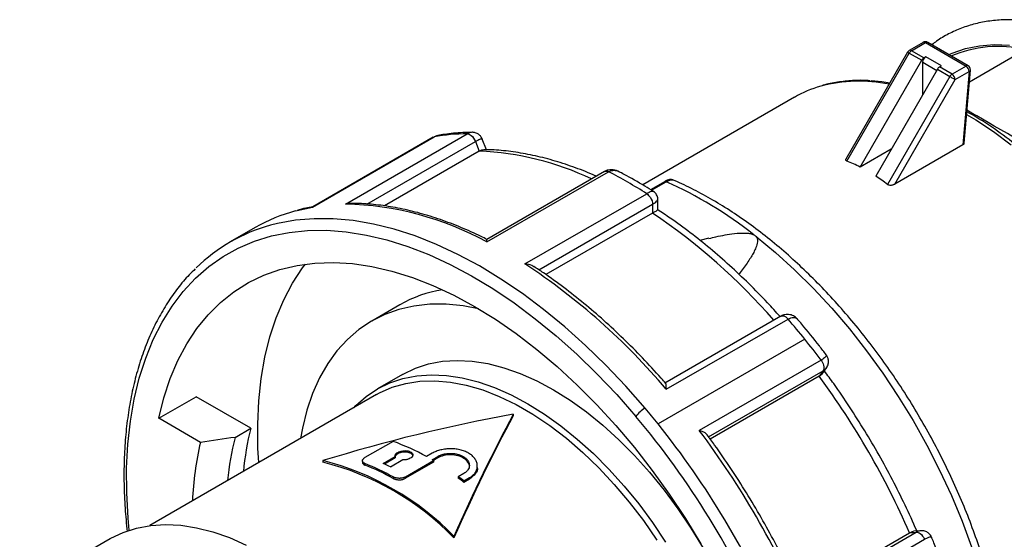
# Model space of a CAD drawing. Header units: inches. Extents: x 0 to 44, y 0 to 34.
# Tile 11 of 12: x 33.9 to 38.3, y 28.1 to 30.4. Entities that reach past the tile are written whole.
import ezdxf

# ---------------------------------------------------------------- set-up
doc = ezdxf.new("R2010")
doc.units = ezdxf.units.IN
doc.header["$LTSCALE"] = 4
doc.header["$MEASUREMENT"] = 0

msp = doc.modelspace()

# ---------------------------------------------------------------- linework, layer by layer
for p, q in [((37.9645, 30.3065), (37.9021, 30.2705)), ((37.912, 30.2696), (37.9743, 30.3056)), ((37.9743, 30.3056), (38.1553, 30.2011)), ((38.1651, 30.2021), (37.9842, 30.3065)), ((37.8949, 30.2633), (37.6197, 29.7866)), ((37.624, 29.7775), (37.9021, 30.2592)), ((37.9021, 30.2592), (37.9578, 30.227)), ((37.9676, 30.2374), (37.912, 30.2696)), ((38.1704, 30.1313), (38.4196, 30.2751)), ((37.6829, 29.7509), (37.9578, 30.227)), ((37.9619, 30.0734), (37.9619, 30.218)), ((37.9619, 30.218), (38.0245, 30.1819)), ((37.9758, 30.2421), (37.9676, 30.2374)), ((38.0454, 30.202), (37.9758, 30.2421)), ((38.0372, 30.1972), (38.0454, 30.202)), ((38.0274, 30.1869), (37.7525, 29.7108)), ((38.0274, 30.1869), (38.0831, 30.1547)), ((38.0929, 30.1651), (38.0372, 30.1972)), ((38.1553, 30.2011), (38.0929, 30.1651)), ((38.1068, 30.141), (38.1692, 30.177)), ((38.1692, 30.177), (38.1409, 29.8494)), ((38.1467, 29.8569), (38.1749, 30.1833)), ((38.0831, 30.1547), (37.805, 29.6731)), ((37.8373, 29.6742), (38.1068, 30.141)), ((37.3903, 30.0617), (36.7136, 29.671)), ((35.3885, 29.5856), (35.9313, 29.8989)), ((35.2412, 29.5724), (35.7841, 29.8858)), ((35.7796, 29.8842), (35.2424, 29.574)), ((35.4839, 29.5857), (35.968, 29.8652)), ((35.8003, 29.8917), (35.7783, 29.8832)), ((35.7799, 29.8836), (35.7841, 29.8858)), ((35.968, 29.8652), (35.9849, 29.8217)), ((36.0172, 29.8276), (35.9987, 29.8752)), ((35.9849, 29.8217), (35.5619, 29.5775)), ((37.8221, 29.8313), (37.6829, 29.7509)), ((38.1409, 29.8494), (37.8373, 29.6742)), ((36.0186, 29.4168), (36.5615, 29.7301)), ((36.5433, 29.7313), (36.0187, 29.4285)), ((36.8106, 29.6855), (36.7486, 29.6497)), ((36.7526, 29.6472), (36.8188, 29.6854)), ((36.1887, 29.3186), (36.7315, 29.632)), ((36.7809, 29.5601), (36.7809, 29.6077)), ((35.2412, 29.5724), (35.2426, 29.5736)), ((36.2511, 29.2922), (36.7579, 29.5847)), ((36.7579, 29.5457), (36.2821, 29.2711)), ((36.7579, 29.5847), (36.7579, 29.5457)), ((34.9866, 29.4809), (34.8752, 29.4167)), ((37.009, 29.4331), (36.9686, 29.4239)), ((35.6307, 29.1368), (35.5054, 29.0644)), ((37.3294, 29.0859), (36.8129, 28.7878)), ((36.8188, 28.7598), (37.3617, 29.0732)), ((37.4364, 28.9833), (36.7822, 28.6056)), ((37.5089, 28.8901), (36.966, 28.5767)), ((37.0078, 28.5474), (37.5178, 28.8419)), ((37.5178, 28.8419), (37.5009, 28.8179)), ((37.5154, 28.8301), (37.5331, 28.8553)), ((35.6429, 28.8262), (35.5316, 28.7619)), ((37.5009, 28.8179), (37.0151, 28.5374)), ((35.5274, 28.7362), (34.5167, 28.1527)), ((34.5564, 28.6305), (34.7234, 28.7269)), ((34.9667, 28.5865), (34.7234, 28.7269)), ((34.7422, 28.5232), (34.5564, 28.6305)), ((36.1367, 28.6484), (36.1367, 28.642)), ((34.8961, 28.5457), (34.9667, 28.5865)), ((35.6008, 28.5277), (35.4755, 28.4554)), ((35.5562, 28.4293), (35.6105, 28.4606)), ((35.6105, 28.4542), (35.5625, 28.4264)), ((35.6105, 28.4606), (35.6105, 28.4542)), ((35.7748, 28.4745), (35.7497, 28.46)), ((35.7748, 28.4459), (35.7998, 28.4604)), ((35.7998, 28.4539), (35.7803, 28.4427)), ((35.7998, 28.4604), (35.7998, 28.4539)), ((35.2876, 28.4418), (35.2876, 28.435)), ((35.464, 28.441), (35.464, 28.4326)), ((35.4755, 28.4222), (35.4755, 28.4287)), ((35.6439, 28.4448), (35.5897, 28.4134)), ((35.6565, 28.3695), (35.7817, 28.4419)), ((35.7817, 28.4354), (35.6565, 28.3631)), ((35.7817, 28.4419), (35.7817, 28.4354)), ((35.9764, 28.4117), (35.9764, 28.4181)), ((35.6008, 28.3693), (35.6008, 28.3629)), ((35.6565, 28.3631), (35.6565, 28.3695)), ((35.9168, 28.3845), (35.8917, 28.37)), ((35.8917, 28.37), (35.8917, 28.3635)), ((35.9168, 28.3515), (35.9418, 28.366)), ((35.9418, 28.3595), (35.9168, 28.345)), ((35.9418, 28.366), (35.9418, 28.3595)), ((35.9168, 28.3515), (35.9168, 28.345)), ((35.8722, 28.1043), (35.8722, 28.0975)), ((37.4181, 27.8399), (37.9037, 28.1202)), ((37.423, 27.8285), (37.933, 28.1229)), ((37.9037, 28.1202), (37.933, 28.1229)), ((37.9522, 28.1294), (37.9216, 28.1267)), ((34.3398, 28.0938), (33.9362, 27.8608)), ((37.4273, 27.7777), (37.9702, 28.0911))]:
    msp.add_line(p, q)
at = {"flags": 128}
for points in [[(38.0784, 30.2521), (38.0931, 30.2586), (38.1523, 30.2788), (38.2149, 30.2915), (38.2807, 30.2965), (38.3492, 30.2938)], [(37.8949, 30.2633), (37.8952, 30.2632), (37.8961, 30.2627), (37.8975, 30.2618), (37.8996, 30.2606), (37.9021, 30.2592)], [(37.8153, 30.1254), (37.7791, 30.1307), (37.7319, 30.1351)], [(38.0831, 30.1547), (38.086, 30.153), (38.0892, 30.1512), (38.0925, 30.1493), (38.0958, 30.1474), (38.099, 30.1455), (38.102, 30.1438), (38.1047, 30.1423), (38.1068, 30.141)], [(38.1578, 29.9857), (38.1989, 29.9611), (38.2781, 29.9086), (38.3566, 29.8498)], [(35.1663, 29.5556), (35.1736, 29.5576), (35.2412, 29.5724)], [(36.7244, 28.6757), (36.638, 28.7739), (36.5493, 28.8673), (36.4585, 28.9557), (36.366, 29.0385), (36.2721, 29.1157), (36.1772, 29.1868), (36.0816, 29.2516), (35.9856, 29.3099), (35.8897, 29.3614), (35.7942, 29.406), (35.6994, 29.4435), (35.6057, 29.4738), (35.5134, 29.4967), (35.4228, 29.5121), (35.3344, 29.5201), (35.2484, 29.5206), (35.1652, 29.5135), (35.085, 29.499), (35.0543, 29.4912)], [(34.4245, 28.1318), (34.4196, 28.1849), (34.4134, 28.2983), (34.413, 28.4086), (34.4184, 28.5153), (34.4297, 28.618), (34.4467, 28.7164), (34.4695, 28.8101), (34.4979, 28.8987), (34.5318, 28.982), (34.5712, 29.0595), (34.6157, 29.131), (34.6654, 29.1962), (34.72, 29.2549), (34.7792, 29.3069), (34.8429, 29.3519), (34.9109, 29.3898), (34.9828, 29.4205), (35.0584, 29.4438), (35.1374, 29.4596), (35.2196, 29.4679), (35.3045, 29.4687), (35.392, 29.4619), (35.4816, 29.4476), (35.573, 29.4259), (35.6659, 29.3967), (35.7599, 29.3603), (35.8547, 29.3167), (35.9499, 29.2661), (36.0451, 29.2088), (36.1401, 29.1449), (36.2344, 29.0747), (36.3277, 28.9984), (36.4196, 28.9163), (36.5098, 28.8288), (36.5979, 28.7361), (36.6836, 28.6386)], [(37.2189, 29.4411), (37.3057, 29.3695), (37.3911, 29.2921), (37.4747, 29.2092), (37.5562, 29.1214), (37.6351, 29.0288), (37.7112, 28.932), (37.7841, 28.8313), (37.8534, 28.7273), (37.919, 28.6203), (37.9804, 28.5108), (38.0375, 28.3992), (38.09, 28.2862), (38.1376, 28.1722), (38.1801, 28.0576), (38.2174, 27.943), (38.2494, 27.8289), (38.2757, 27.7158), (38.2964, 27.6041), (38.3114, 27.4944), (38.3205, 27.3871), (38.3238, 27.2827)], [(34.5564, 28.6305), (34.579, 28.7217), (34.6075, 28.8077), (34.6416, 28.8881), (34.6812, 28.9625), (34.7261, 29.0307), (34.7763, 29.0924), (34.8314, 29.1472), (34.8913, 29.195), (34.9556, 29.2356), (35.0242, 29.2688), (35.0966, 29.2945), (35.1727, 29.3125), (35.2521, 29.3229), (35.3345, 29.3254), (35.4195, 29.3202), (35.5068, 29.3072), (35.596, 29.2866), (35.6868, 29.2583), (35.7787, 29.2226), (35.8714, 29.1795), (35.9644, 29.1292), (36.0575, 29.072), (36.1502, 29.0081), (36.2421, 28.9378), (36.3328, 28.8612), (36.4221, 28.7789), (36.5093, 28.6911), (36.5944, 28.5981), (36.6767, 28.5005), (36.7562, 28.3985), (36.8323, 28.2926), (36.9047, 28.1832), (36.9733, 28.0709)], [(35.0018, 28.4328), (34.9984, 28.4975), (34.9974, 28.6047), (35.0022, 28.7084), (35.013, 28.808), (35.0296, 28.9033), (35.052, 28.9938), (35.0801, 29.0792), (35.1137, 29.159), (35.1528, 29.233), (35.1972, 29.3009), (35.2103, 29.3184)], [(35.9823, 29.1188), (35.9127, 29.1318), (35.8372, 29.1392), (35.7643, 29.139), (35.6941, 29.1313), (35.627, 29.1161), (35.5635, 29.0935), (35.5039, 29.0636), (35.4483, 29.0265), (35.3972, 28.9824), (35.3508, 28.9316), (35.3093, 28.8744), (35.2729, 28.8109), (35.2419, 28.7416), (35.2163, 28.6668), (35.1964, 28.5869), (35.1877, 28.5401)], [(35.6429, 28.8262), (35.6462, 28.8281), (35.7009, 28.8543), (35.7594, 28.8733), (35.8213, 28.8849), (35.8862, 28.8889), (35.9537, 28.8855), (36.0234, 28.8746), (36.0949, 28.8563), (36.1677, 28.8306), (36.2414, 28.7978), (36.3156, 28.7581), (36.3897, 28.7117), (36.4633, 28.6588), (36.5361, 28.5999), (36.6074, 28.5352), (36.677, 28.4652), (36.7443, 28.3903), (36.8089, 28.3109), (36.8705, 28.2276), (36.9287, 28.1409), (36.9831, 28.0512)], [(35.4258, 28.6776), (35.435, 28.6871), (35.4811, 28.728), (35.5315, 28.7619), (35.5861, 28.7887), (35.6445, 28.8081), (35.7063, 28.8201), (35.7712, 28.8246), (35.8387, 28.8216), (35.9085, 28.811), (35.98, 28.793), (36.0529, 28.7677), (36.1268, 28.7352), (36.2011, 28.6956), (36.2754, 28.6494), (36.3492, 28.5967), (36.4221, 28.5378), (36.4937, 28.4732), (36.5634, 28.4032), (36.6309, 28.3283), (36.6958, 28.2489), (36.7576, 28.1655), (36.816, 28.0787)], [(35.5274, 28.7362), (35.5408, 28.7436), (35.597, 28.7687), (35.657, 28.7861), (35.7205, 28.7958), (35.787, 28.7977), (35.8561, 28.7918), (35.9273, 28.7782), (36.0003, 28.7568), (36.0744, 28.7279), (36.1492, 28.6917), (36.2243, 28.6484), (36.2992, 28.5982), (36.3733, 28.5414), (36.4463, 28.4786), (36.5175, 28.41), (36.5866, 28.3361), (36.6531, 28.2574), (36.7166, 28.1744), (36.7766, 28.0877)], [(34.3398, 28.0938), (34.3428, 28.0955), (34.3982, 28.1221), (34.4574, 28.1414), (34.5201, 28.1532), (34.5858, 28.1573), (34.6542, 28.1539), (34.7248, 28.1429), (34.7972, 28.1244), (34.871, 28.0984), (34.9456, 28.0653)]]:
    msp.add_lwpolyline(points, dxfattribs=at)
for centre, radius, start, end in [((37.9743, 30.2895), 0.0197, 60.0027, 119.9973), ((37.9686, 30.2975), 0.0099, 54.3824, 114.3071), ((37.9801, 30.2976), 0.00979, 65.3276, 125.9828), ((37.912, 30.2535), 0.0197, 119.9973, 150), ((37.9062, 30.2615), 0.0099, 54.3824, 114.3071), ((37.927, 30.2455), 0.0284, 121.9547, 151.1444), ((38.3002, 29.7378), 0.5505, 77.4788, 112.7403), ((37.9827, 30.2133), 0.0284, 121.9547, 151.1444), ((37.9921, 30.2166), 0.0303, 122.6055, 177.3945), ((38.161, 30.1932), 0.00979, 65.3276, 125.9828), ((38.1553, 30.185), 0.0197, 0, 60.0027), ((38.0523, 30.1732), 0.0284, 121.9547, 151.1444), ((38.108, 30.141), 0.0284, 121.9547, 151.1444), ((38.0766, 30.1396), 0.0303, 2.6055, 57.3945), ((38.139, 30.1756), 0.0303, 2.6055, 57.3945), ((38.1667, 30.185), 0.0084, 287.6037, 348.5539), ((38.1553, 30.185), 0.0197, 355.0577, 0), ((37.6784, 29.4702), 0.6634, 78.3643, 104.9406), ((37.65, 29.6109), 0.5202, 105.9241, 119.9546), ((37.3624, 28.5895), 1.6178, 51.3738, 60.5066), ((35.9376, 28.9988), 0.9002, 90.3995, 99.8195), ((35.9308, 28.5296), 1.2932, 64.6042, 87.6002), ((35.595, 27.8596), 2.1054, 57.3304, 62.675), ((36.0606, 27.9947), 1.853, 51.7109, 65.8467), ((35.3658, 28.8223), 0.76, 105.2221, 119.9303), ((35.3593, 28.2161), 1.3698, 61.2283, 88.7802), ((35.1853, 27.2187), 2.8085, 41.1907, 55.9506), ((35.2536, 28.7613), 0.7566, 105.2725, 134.497), ((34.5859, 26.8764), 2.9212, 40.1482, 56.7246), ((35.9107, 28.6464), 0.5647, 99.1635, 119.7283), ((34.6619, 26.7533), 3.5596, 38.7898, 40.6728), ((34.5826, 26.6896), 3.6613, 36.9427, 38.7906), ((34.5191, 26.6312), 3.6976, 23.7463, 36.2537), ((36.7902, 28.5626), 0.1309, 120.1791, 144.4847), ((33.9981, 26.3678), 3.572, 38.7918, 40.2496), ((33.8193, 26.2263), 3.7448, 23.0617, 40.1031), ((36.139, 28.286), 1.2102, 165.6226, 174.9082), ((33.7967, 26.2137), 3.8256, 23.0807, 38.7006), ((36.0745, 28.2442), 1.2163, 165.646, 174.8847), ((33.8977, 26.2725), 3.8372, 23.0954, 36.9046), ((36.0523, 28.2097), 1.3471, 166.541, 177.769), ((35.2362, 27.5277), 1.0644, 61.1538, 69.9688), ((35.1423, 27.3503), 1.2651, 59.6377, 60.0024), ((34.9857, 27.2438), 1.2355, 44.1483, 75.8571), ((34.9896, 27.2438), 1.2279, 44.0487, 75.9567), ((35.0698, 27.412), 1.0947, 60.9864, 68.2484), ((35.0735, 27.412), 1.0873, 60.9914, 68.3012), ((35.1033, 27.4319), 1.0955, 63.6403, 65.5745), ((35.0005, 27.1349), 1.5231, 53.0165, 54.1875), ((35.0041, 27.1349), 1.5157, 52.9774, 54.1547)]:
    msp.add_arc(centre, radius, start, end)
for centre, major_axis, ratio, start_param, end_param in [((38.8208, 29.6221), (0.7713, -0.4454), 0.000067, 1.785421, 2.601143), ((36.6326, 27.8513), (1.0858, 1.8805), 0.577335, 0.032097, 0.083471), ((36.6326, 27.8513), (1.0858, 1.8805), 0.577335, 6.199796, 6.251169), ((36.1367, 27.565), (2.7162, 0.5761), 0.382937, 1.489753, 1.806601), ((36.1367, 27.565), (0.7376, 1.9032), 0.220726, 1.053072, 1.36992), ((36.1367, 27.565), (0.7332, 1.8919), 0.220726, 1.053072, 1.371878)]:
    msp.add_ellipse(centre, major_axis=major_axis, ratio=ratio, start_param=start_param, end_param=end_param)
for points, knots in [([(39.8153, 28.5343), (39.8153, 28.5348), (39.8162, 28.5635), (39.813, 28.623), (39.8053, 28.7127), (39.7916, 28.8046), (39.7728, 28.8978), (39.7489, 28.9919), (39.72, 29.0864), (39.6863, 29.1809), (39.648, 29.2748), (39.6053, 29.3678), (39.5583, 29.4594), (39.5075, 29.5491), (39.4529, 29.6365), (39.3949, 29.7211), (39.3337, 29.8025), (39.2697, 29.8803), (39.2032, 29.9541), (39.1344, 30.0235), (39.0638, 30.0882), (38.9915, 30.1478), (38.918, 30.202), (38.8436, 30.2505), (38.7687, 30.2929), (38.6935, 30.3291), (38.6185, 30.3588), (38.5441, 30.3818), (38.4707, 30.3978), (38.3988, 30.4067), (38.3288, 30.4084), (38.2612, 30.4031), (38.1965, 30.3906), (38.135, 30.3714), (38.0774, 30.3452), (38.0332, 30.3199), (38.0098, 30.3013), (38.0028, 30.2958)], [0, 0, 0, 0, 0.000452, 0.030609, 0.060759, 0.09089, 0.120995, 0.151075, 0.181128, 0.21116, 0.241173, 0.271171, 0.301161, 0.331147, 0.361133, 0.391124, 0.421125, 0.451141, 0.481177, 0.511238, 0.541328, 0.571452, 0.601611, 0.631807, 0.662036, 0.692288, 0.722541, 0.752762, 0.782905, 0.812915, 0.842728, 0.87229, 0.901568, 0.930565, 0.959328, 0.987942, 1, 1, 1, 1]), ([(37.7277, 30.1354), (37.7247, 30.1356), (37.698, 30.1383), (37.6492, 30.137), (37.5824, 30.1299), (37.5371, 30.1216), (37.515, 30.114), (37.5133, 30.1134)], [0, 0, 0, 0, 0.038451, 0.351508, 0.663253, 0.973509, 1, 1, 1, 1]), ([(35.9568, 29.9058), (35.9417, 29.9055), (35.8988, 29.9045), (35.8465, 29.8994), (35.81, 29.8934), (35.8, 29.8918)], [0, 0, 0, 0, 0.282702, 0.804771, 1, 1, 1, 1]), ([(35.9537, 29.9057), (35.9501, 29.9054), (35.9429, 29.9048), (35.9352, 29.9009), (35.9313, 29.8989)], [0, 0, 0, 0, 0.501352, 1, 1, 1, 1]), ([(35.9313, 29.8989), (35.9367, 29.899), (35.9514, 29.893), (35.964, 29.8755), (35.968, 29.8652)], [0, 0, 0, 0, 0.428571, 1, 1, 1, 1]), ([(35.9987, 29.8754), (35.9972, 29.8785), (35.9941, 29.8853), (35.9852, 29.8953), (35.9742, 29.902), (35.9631, 29.9053), (35.957, 29.9056), (35.9539, 29.9058)], [0, 0, 0, 0, 0.195989, 0.430128, 0.700878, 0.847926, 1, 1, 1, 1]), ([(35.7841, 29.8858), (35.7881, 29.8879), (35.7936, 29.8908), (35.8002, 29.8915), (35.8021, 29.8917)], [0, 0, 0, 0, 0.722622, 1, 1, 1, 1]), ([(35.968, 29.8652), (35.9718, 29.8672), (35.9795, 29.8715), (35.9887, 29.8755), (35.9949, 29.877), (35.9985, 29.8771), (35.9981, 29.8753), (35.998, 29.8749)], [0, 0, 0, 0, 0.218958, 0.446823, 0.685582, 0.918922, 1, 1, 1, 1]), ([(38.1466, 29.8574), (38.1463, 29.856), (38.1457, 29.8529), (38.1426, 29.8506), (38.1409, 29.8494)], [0, 0, 0, 0, 0.468738, 1, 1, 1, 1]), ([(35.9849, 29.8217), (35.9891, 29.8238), (35.9972, 29.828), (36.0033, 29.8283), (36.0062, 29.8285)], [0, 0, 0, 0, 0.510441, 1, 1, 1, 1]), ([(36.506, 29.7098), (36.5017, 29.7118), (36.4672, 29.728), (36.4026, 29.7523), (36.3128, 29.7819), (36.224, 29.8042), (36.1366, 29.8194), (36.0639, 29.8274), (36.0211, 29.8277), (36.0063, 29.8278)], [0, 0, 0, 0, 0.025057, 0.201821, 0.37848, 0.554922, 0.731004, 0.906563, 1, 1, 1, 1]), ([(37.624, 29.7775), (37.623, 29.778), (37.6209, 29.7791), (37.6192, 29.7812), (37.6188, 29.7836), (37.619, 29.7856), (37.62, 29.7868), (37.6203, 29.7871)], [0, 0, 0, 0, 0.219641, 0.444465, 0.659223, 0.887982, 1, 1, 1, 1]), ([(36.6078, 29.7305), (36.6067, 29.731), (36.6042, 29.7321), (36.5971, 29.7348), (36.5845, 29.7383), (36.5692, 29.739), (36.5546, 29.7366), (36.5472, 29.7331), (36.5432, 29.7312)], [0, 0, 0, 0, 0.059305, 0.130099, 0.322758, 0.60618, 0.79024, 1, 1, 1, 1]), ([(36.5434, 29.7311), (36.5459, 29.7321), (36.5511, 29.7343), (36.5579, 29.7316), (36.5615, 29.7301)], [0, 0, 0, 0, 0.481727, 1, 1, 1, 1]), ([(36.5615, 29.7301), (36.5655, 29.732), (36.5736, 29.7359), (36.587, 29.7368), (36.5988, 29.735), (36.6055, 29.7312), (36.6079, 29.7298)], [0, 0, 0, 0, 0.26668, 0.544619, 0.83619, 1, 1, 1, 1]), ([(36.7625, 29.6411), (36.7494, 29.6493), (36.7056, 29.6768), (36.6541, 29.7062), (36.6157, 29.7263), (36.6081, 29.7302)], [0, 0, 0, 0, 0.254316, 0.853209, 1, 1, 1, 1]), ([(36.8084, 29.6835), (36.8089, 29.6842), (36.8096, 29.6851), (36.8105, 29.6854), (36.8106, 29.6855)], [0, 0, 0, 0, 0.884757, 1, 1, 1, 1]), ([(36.8492, 29.6932), (36.847, 29.6939), (36.8419, 29.6956), (36.8334, 29.695), (36.823, 29.6922), (36.8148, 29.6878), (36.8105, 29.6855)], [0, 0, 0, 0, 0.190828, 0.42437, 0.696567, 1, 1, 1, 1]), ([(36.8106, 29.6855), (36.8113, 29.6858), (36.8128, 29.6865), (36.8156, 29.6865), (36.8177, 29.6858), (36.8188, 29.6854)], [0, 0, 0, 0, 0.303074, 0.651537, 1, 1, 1, 1]), ([(36.8188, 29.6854), (36.8224, 29.6874), (36.8299, 29.6914), (36.8393, 29.6942), (36.8459, 29.6947), (36.8482, 29.6933), (36.8489, 29.6929)], [0, 0, 0, 0, 0.276087, 0.563574, 0.865757, 1, 1, 1, 1]), ([(38.1381, 26.5915), (38.1442, 26.599), (38.1659, 26.6259), (38.1983, 26.6779), (38.2353, 26.747), (38.2669, 26.8218), (38.2936, 26.9013), (38.315, 26.9854), (38.3311, 27.0738), (38.3418, 27.166), (38.3471, 27.2617), (38.347, 27.3604), (38.3415, 27.4618), (38.3306, 27.5653), (38.3144, 27.6707), (38.2931, 27.7775), (38.2666, 27.8853), (38.2352, 27.9937), (38.1989, 28.1023), (38.1579, 28.2107), (38.1124, 28.3184), (38.0625, 28.4251), (38.0085, 28.5303), (37.9505, 28.6337), (37.8888, 28.7349), (37.8236, 28.8335), (37.7551, 28.929), (37.6837, 29.0212), (37.6095, 29.1096), (37.5329, 29.194), (37.4542, 29.274), (37.3735, 29.3493), (37.2912, 29.4196), (37.2077, 29.4847), (37.1231, 29.5441), (37.0378, 29.5978), (36.9522, 29.6451), (36.8892, 29.6764), (36.8548, 29.6906), (36.8489, 29.693)], [0, 0, 0, 0, 0.010728, 0.038129, 0.065703, 0.093447, 0.121341, 0.149357, 0.177464, 0.205632, 0.233836, 0.262056, 0.290276, 0.318486, 0.346683, 0.374863, 0.403026, 0.431172, 0.459305, 0.487424, 0.515533, 0.543634, 0.57173, 0.599823, 0.627916, 0.656011, 0.684111, 0.712219, 0.740336, 0.768466, 0.796612, 0.824775, 0.852959, 0.881163, 0.90939, 0.937638, 0.965904, 0.994184, 1, 1, 1, 1]), ([(36.7625, 29.6408), (36.7614, 29.6414), (36.7591, 29.6428), (36.752, 29.6416), (36.7428, 29.6382), (36.7352, 29.634), (36.7315, 29.632)], [0, 0, 0, 0, 0.222629, 0.493611, 0.751999, 1, 1, 1, 1]), ([(36.7315, 29.632), (36.7375, 29.6281), (36.7514, 29.6138), (36.7579, 29.594), (36.7579, 29.5847)], [0, 0, 0, 0, 0.428571, 1, 1, 1, 1]), ([(36.7809, 29.6079), (36.7807, 29.6113), (36.7801, 29.618), (36.7763, 29.6272), (36.7705, 29.6353), (36.7652, 29.6392), (36.7626, 29.6411)], [0, 0, 0, 0, 0.254661, 0.505963, 0.754227, 1, 1, 1, 1]), ([(37.8373, 29.6742), (37.8366, 29.6738), (37.8351, 29.673), (37.8327, 29.6719), (37.8296, 29.6708), (37.826, 29.6699), (37.8202, 29.669), (37.8139, 29.6692), (37.809, 29.6707), (37.8065, 29.672), (37.8055, 29.6727), (37.805, 29.6731)], [0, 0, 0, 0, 0.085931, 0.169823, 0.252246, 0.382346, 0.506306, 0.751874, 0.877187, 0.939097, 1, 1, 1, 1]), ([(35.4113, 29.5885), (35.4096, 29.5887), (35.4019, 29.5894), (35.3944, 29.5872), (35.3885, 29.5856)], [0, 0, 0, 0, 0.2127639, 1, 1, 1, 1]), ([(36.0191, 29.4283), (36.0107, 29.4325), (35.9717, 29.4522), (35.9023, 29.4829), (35.8114, 29.5176), (35.7215, 29.5455), (35.6327, 29.5669), (35.5455, 29.5812), (35.4716, 29.5882), (35.4276, 29.5886), (35.4113, 29.5887)], [0, 0, 0, 0, 0.0402777, 0.186193, 0.3321252, 0.478012, 0.6238086, 0.7694586, 0.9148965, 1, 1, 1, 1]), ([(36.7579, 29.5847), (36.7615, 29.5869), (36.769, 29.5916), (36.7765, 29.5983), (36.7807, 29.604), (36.7806, 29.6069), (36.7805, 29.608)], [0, 0, 0, 0, 0.259542, 0.529447, 0.812065, 1, 1, 1, 1]), ([(35.2431, 29.5741), (35.2326, 29.5722), (35.2086, 29.5679), (35.1857, 29.5611), (35.1728, 29.5574)], [0, 0, 0, 0, 0.438711, 1, 1, 1, 1]), ([(36.7579, 29.5457), (36.7618, 29.548), (36.7698, 29.5527), (36.777, 29.5572), (36.7808, 29.5598), (36.7807, 29.5601), (36.7807, 29.5602)], [0, 0, 0, 0, 0.25625, 0.519808, 0.777535, 1, 1, 1, 1]), ([(37.3262, 29.0841), (37.3077, 29.1048), (37.2621, 29.1557), (37.187, 29.2317), (37.1016, 29.3126), (37.0145, 29.3884), (36.926, 29.4588), (36.8479, 29.5162), (36.7992, 29.5478), (36.7805, 29.5599)], [0, 0, 0, 0, 0.108612, 0.267009, 0.425488, 0.584058, 0.742726, 0.901496, 1, 1, 1, 1]), ([(37.0093, 29.4323), (37.0195, 29.4349), (37.0561, 29.4442), (37.1111, 29.4538), (37.1634, 29.4578), (37.1934, 29.4551), (37.204, 29.4509), (37.2087, 29.4491)], [0, 0, 0, 0, 0.162544, 0.579005, 0.835389, 0.926961, 1, 1, 1, 1]), ([(36.0186, 29.4168), (36.0186, 29.4196), (36.0186, 29.4253), (36.0187, 29.4293), (36.0189, 29.4283), (36.0189, 29.4282)], [0, 0, 0, 0, 0.47402, 0.946209, 1, 1, 1, 1]), ([(37.2189, 29.4411), (37.2209, 29.4377), (37.2256, 29.43), (37.2255, 29.413), (37.2197, 29.3928), (37.2091, 29.3708), (37.1968, 29.3497), (37.1773, 29.3197), (37.1589, 29.2938), (37.1445, 29.2756), (37.1424, 29.2729)], [0, 0, 0, 0, 0.056769, 0.127946, 0.269804, 0.396181, 0.514507, 0.651312, 0.949185, 1, 1, 1, 1]), ([(37.2087, 29.4491), (37.2107, 29.448), (37.2123, 29.447), (37.2149, 29.4451), (37.2158, 29.4444), (37.2174, 29.4428), (37.2182, 29.442), (37.2189, 29.4411)], [0, 0, 0, 0, 0.5, 0.5, 0.75, 0.75, 1, 1, 1, 1]), ([(34.7186, 29.2963), (34.7097, 29.2878), (34.6822, 29.2616), (34.6407, 29.2114), (34.5942, 29.1461), (34.5525, 29.075), (34.5156, 28.9987), (34.4836, 28.9172), (34.4567, 28.8309), (34.4349, 28.7402), (34.4184, 28.6452), (34.4071, 28.5464), (34.401, 28.4441), (34.4005, 28.3385), (34.4047, 28.2324), (34.4118, 28.1603), (34.4152, 28.1253)], [0, 0, 0, 0, 0.035453, 0.109139, 0.183001, 0.257059, 0.331315, 0.40575, 0.480334, 0.555035, 0.629819, 0.704659, 0.779531, 0.854417, 0.929301, 1, 1, 1, 1]), ([(36.2282, 29.3066), (36.2254, 29.3086), (36.2146, 29.3163), (36.1997, 29.3176), (36.1887, 29.3186)], [0, 0, 0, 0, 0.257084, 1, 1, 1, 1]), ([(36.8161, 28.7869), (36.8096, 28.7944), (36.7759, 28.8331), (36.7134, 28.9003), (36.628, 28.9863), (36.5407, 29.0674), (36.452, 29.1436), (36.3621, 29.2143), (36.2875, 29.2686), (36.2428, 29.2978), (36.2285, 29.3071)], [0, 0, 0, 0, 0.035781, 0.184739, 0.33374, 0.482779, 0.631858, 0.780981, 0.930149, 1, 1, 1, 1]), ([(37.3297, 29.0854), (37.3304, 29.086), (37.3332, 29.0885), (37.341, 29.0878), (37.3517, 29.0833), (37.3583, 29.0766), (37.3617, 29.0732)], [0, 0, 0, 0, 0.093239, 0.395493, 0.697746, 1, 1, 1, 1]), ([(37.4057, 29.0706), (37.4008, 29.0755), (37.3909, 29.0854), (37.3701, 29.0939), (37.3485, 29.0943), (37.336, 29.0889), (37.3303, 29.0864)], [0, 0, 0, 0, 0.254685, 0.523914, 0.783519, 1, 1, 1, 1]), ([(37.3617, 29.0732), (37.3657, 29.0752), (37.3739, 29.0793), (37.3857, 29.0808), (37.3952, 29.0786), (37.4022, 29.0752), (37.4044, 29.0711), (37.4052, 29.0697)], [0, 0, 0, 0, 0.2260587, 0.460238, 0.7047099, 0.8971331, 1, 1, 1, 1]), ([(37.5319, 28.9134), (37.5219, 28.9267), (37.4862, 28.9735), (37.444, 29.0256), (37.4115, 29.0638), (37.4059, 29.0703)], [0, 0, 0, 0, 0.2458926, 0.8709496, 1, 1, 1, 1]), ([(37.5313, 28.913), (37.5319, 28.9128), (37.5339, 28.9119), (37.5321, 28.9082), (37.5277, 28.9029), (37.5199, 28.8967), (37.5125, 28.8923), (37.5089, 28.8901)], [0, 0, 0, 0, 0.088761, 0.333582, 0.565965, 0.787474, 1, 1, 1, 1]), ([(37.5089, 28.8901), (37.514, 28.8833), (37.5232, 28.8645), (37.5218, 28.8476), (37.5178, 28.8419)], [0, 0, 0, 0, 0.428571, 1, 1, 1, 1]), ([(37.5333, 28.8557), (37.5351, 28.8585), (37.5385, 28.8642), (37.5422, 28.8761), (37.5426, 28.8899), (37.5386, 28.9037), (37.5342, 28.9103), (37.5322, 28.9133)], [0, 0, 0, 0, 0.151393, 0.298499, 0.56977, 0.803824, 1, 1, 1, 1]), ([(37.5178, 28.8419), (37.5215, 28.8443), (37.5285, 28.8488), (37.5324, 28.8547), (37.5342, 28.8574)], [0, 0, 0, 0, 0.53579, 1, 1, 1, 1]), ([(37.936, 28.1279), (37.9358, 28.1286), (37.9194, 28.1674), (37.8839, 28.2438), (37.8281, 28.3563), (37.7679, 28.4671), (37.7041, 28.5758), (37.6364, 28.682), (37.5762, 28.7708), (37.5375, 28.8229), (37.5235, 28.8416)], [0, 0, 0, 0, 0.002508, 0.154498, 0.306475, 0.458437, 0.610394, 0.762357, 0.914334, 1, 1, 1, 1]), ([(37.5009, 28.8179), (37.505, 28.8204), (37.5113, 28.8245), (37.514, 28.8288), (37.515, 28.8304)], [0, 0, 0, 0, 0.635092, 1, 1, 1, 1]), ([(36.8188, 28.7598), (36.819, 28.765), (36.8193, 28.7753), (36.8181, 28.7847), (36.8163, 28.7862), (36.8158, 28.7866)], [0, 0, 0, 0, 0.4224636, 0.8440259, 1, 1, 1, 1]), ([(37.0006, 28.5566), (36.9989, 28.5588), (36.9948, 28.5641), (36.9823, 28.5711), (36.9715, 28.5748), (36.966, 28.5767)], [0, 0, 0, 0, 0.259949, 0.629258, 1, 1, 1, 1]), ([(37.4277, 27.8178), (37.4237, 27.827), (37.403, 27.875), (37.3624, 27.9612), (37.3045, 28.0756), (37.2424, 28.1882), (37.1767, 28.2988), (37.1073, 28.4067), (37.0484, 28.4926), (37.0121, 28.5417), (37.0009, 28.5568)], [0, 0, 0, 0, 0.0354914, 0.185193, 0.3348979, 0.4845963, 0.6342935, 0.7839937, 0.9337012, 1, 1, 1, 1]), ([(35.9418, 28.366), (35.9434, 28.3669), (35.9465, 28.3688), (35.9507, 28.3718), (35.9547, 28.3749), (35.9584, 28.3783), (35.9617, 28.3818), (35.9648, 28.3854), (35.9697, 28.3923), (35.9749, 28.4031), (35.9771, 28.4181), (35.9749, 28.4332), (35.9682, 28.4478), (35.9573, 28.4613), (35.9425, 28.473), (35.9245, 28.4826), (35.904, 28.4896), (35.8817, 28.4939), (35.8584, 28.4953), (35.8352, 28.4939), (35.8166, 28.4905), (35.8026, 28.4866), (35.7926, 28.4831), (35.7832, 28.4791), (35.7776, 28.476), (35.7748, 28.4745)], [0, 0, 0, 0, 0.017997, 0.035857, 0.053635, 0.071392, 0.089184, 0.107071, 0.125109, 0.187521, 0.250066, 0.312542, 0.375052, 0.437562, 0.50004, 0.562501, 0.624961, 0.687429, 0.749935, 0.812394, 0.874882, 0.906313, 0.937438, 0.968565, 1, 1, 1, 1]), ([(35.4755, 28.4287), (35.4746, 28.4291), (35.4729, 28.4299), (35.4706, 28.4312), (35.4686, 28.4326), (35.4664, 28.4346), (35.4645, 28.4373), (35.464, 28.4398), (35.464, 28.4423), (35.4645, 28.4449), (35.467, 28.4487), (35.4706, 28.4523), (35.4739, 28.4543), (35.4755, 28.4554)], [0, 0, 0, 0, 0.0625604, 0.1251292, 0.1877064, 0.250292, 0.3759622, 0.5004488, 0.5022503, 0.6347071, 0.7617402, 0.8834619, 1, 1, 1, 1]), ([(35.6105, 28.4606), (35.6104, 28.4613), (35.6101, 28.4627), (35.6102, 28.4647), (35.6107, 28.4672), (35.612, 28.47), (35.6153, 28.4741), (35.6214, 28.4788), (35.6316, 28.4832), (35.6434, 28.4859), (35.6559, 28.4867), (35.6677, 28.4854), (35.6778, 28.4821), (35.6851, 28.4771), (35.689, 28.471), (35.6891, 28.4643), (35.6853, 28.4577), (35.678, 28.452), (35.6697, 28.4483), (35.6621, 28.4463), (35.6561, 28.4453), (35.65, 28.4447), (35.6459, 28.4448), (35.6439, 28.4448)], [0, 0, 0, 0, 0.020531, 0.040983, 0.061572, 0.093574, 0.125187, 0.187329, 0.249645, 0.313004, 0.374349, 0.437758, 0.500022, 0.562255, 0.625659, 0.687001, 0.750359, 0.812698, 0.874842, 0.906458, 0.938463, 0.969269, 1, 1, 1, 1]), ([(35.6884, 28.4611), (35.6885, 28.4622), (35.6887, 28.4656), (35.685, 28.4707), (35.6778, 28.4757), (35.6677, 28.4789), (35.6559, 28.4802), (35.6434, 28.4794), (35.6316, 28.4767), (35.6214, 28.4723), (35.6141, 28.4667), (35.6103, 28.4614), (35.6105, 28.4581), (35.6106, 28.457)], [0, 0, 0, 0, 0.050649, 0.151504, 0.250497, 0.349538, 0.450402, 0.547982, 0.648765, 0.747888, 0.846736, 0.947599, 1, 1, 1, 1]), ([(35.7998, 28.4604), (35.8011, 28.4611), (35.8038, 28.4626), (35.808, 28.4645), (35.8123, 28.4664), (35.8169, 28.468), (35.8217, 28.4695), (35.8299, 28.4716), (35.8421, 28.4737), (35.8584, 28.4745), (35.8746, 28.4734), (35.8902, 28.4702), (35.9046, 28.4652), (35.9172, 28.4585), (35.9276, 28.4503), (35.9352, 28.441), (35.9399, 28.4309), (35.9415, 28.4205), (35.9399, 28.4102), (35.9357, 28.4015), (35.9301, 28.3946), (35.9241, 28.3891), (35.9192, 28.386), (35.9168, 28.3845)], [0, 0, 0, 0, 0.0210087, 0.0418365, 0.0625736, 0.0833108, 0.1041394, 0.1251492, 0.1876259, 0.2500992, 0.3125875, 0.3750766, 0.4375329, 0.5000176, 0.5624926, 0.6250059, 0.6875025, 0.7499916, 0.8125028, 0.8749482, 0.9167736, 0.9582121, 1, 1, 1, 1]), ([(35.941, 28.414), (35.941, 28.414), (35.9431, 28.4207), (35.9357, 28.435), (35.9186, 28.4527), (35.8908, 28.4648), (35.8585, 28.469), (35.8255, 28.4657), (35.8084, 28.4579), (35.7998, 28.4539)], [0, 0, 0, 0, 0.000497, 0.167111, 0.333726, 0.500271, 0.666862, 0.833418, 1, 1, 1, 1]), ([(35.464, 28.4345), (35.464, 28.4345), (35.4635, 28.432), (35.4661, 28.4272), (35.4724, 28.4239), (35.4755, 28.4222)], [0, 0, 0, 0, 0.003156, 0.50191, 1, 1, 1, 1]), ([(35.9764, 28.4117), (35.9764, 28.4117), (35.9794, 28.4018), (35.9696, 28.3812), (35.9511, 28.3667), (35.9418, 28.3595)], [0, 0, 0, 0, 0.000367, 0.500284, 1, 1, 1, 1]), ([(35.6565, 28.3695), (35.6555, 28.369), (35.6537, 28.368), (35.6505, 28.3667), (35.6472, 28.3655), (35.6437, 28.3646), (35.6401, 28.3638), (35.6363, 28.3633), (35.6325, 28.363), (35.6274, 28.3628), (35.6211, 28.3632), (35.6138, 28.3644), (35.6067, 28.3664), (35.6028, 28.3683), (35.6008, 28.3693)], [0, 0, 0, 0, 0.0625353, 0.1250706, 0.1876059, 0.2501412, 0.3126765, 0.3752119, 0.4377473, 0.5002827, 0.6205749, 0.7439559, 0.8704297, 1, 1, 1, 1]), ([(35.6008, 28.3629), (35.6018, 28.3624), (35.6038, 28.3613), (35.6072, 28.36), (35.6109, 28.3588), (35.615, 28.3578), (35.6193, 28.3571), (35.6239, 28.3566), (35.627, 28.3565), (35.6312, 28.3565), (35.6364, 28.3568), (35.6438, 28.3581), (35.6507, 28.3602), (35.6545, 28.3621), (35.6565, 28.3631)], [0, 0, 0, 0, 0.0658143, 0.1335118, 0.2030931, 0.2745589, 0.3479095, 0.4231455, 0.5002672, 0.5002878, 0.6252157, 0.7501436, 0.8750717, 1, 1, 1, 1]), ([(37.9037, 28.1202), (37.9079, 28.1224), (37.9146, 28.1259), (37.9197, 28.1261), (37.9216, 28.1261)], [0, 0, 0, 0, 0.631869, 1, 1, 1, 1]), ([(37.9545, 28.1293), (37.9513, 28.1291), (37.9443, 28.1286), (37.9369, 28.1249), (37.933, 28.1229)], [0, 0, 0, 0, 0.463927, 1, 1, 1, 1]), ([(37.933, 28.1229), (37.9382, 28.1233), (37.9528, 28.1183), (37.9658, 28.1014), (37.9702, 28.0911)], [0, 0, 0, 0, 0.428571, 1, 1, 1, 1]), ([(38.002, 28.0996), (38.0004, 28.1028), (37.9968, 28.1099), (37.9869, 28.1203), (37.9747, 28.1269), (37.9626, 28.1297), (37.956, 28.1295), (37.9526, 28.1294)], [0, 0, 0, 0, 0.195742, 0.430143, 0.701616, 0.848725, 1, 1, 1, 1]), ([(37.9702, 28.0911), (37.9739, 28.0931), (37.9815, 28.0972), (37.9907, 28.1009), (37.9975, 28.1021), (38.0016, 28.1018), (38.0013, 28.0996), (38.0013, 28.099)], [0, 0, 0, 0, 0.212784, 0.434552, 0.667198, 0.912288, 1, 1, 1, 1]), ([(38.0748, 27.9117), (38.0692, 27.9272), (38.0496, 27.9819), (38.0251, 28.0446), (38.0054, 28.0914), (38.002, 28.0994)], [0, 0, 0, 0, 0.247753, 0.872621, 1, 1, 1, 1])]:
    msp.add_open_spline(points, degree=3, knots=knots)
msp.add_open_spline([(34.8961, 28.5457), (34.846, 28.5384), (34.7947, 28.5309), (34.7422, 28.5232)], degree=3)

doc.saveas('drawing.dxf')
